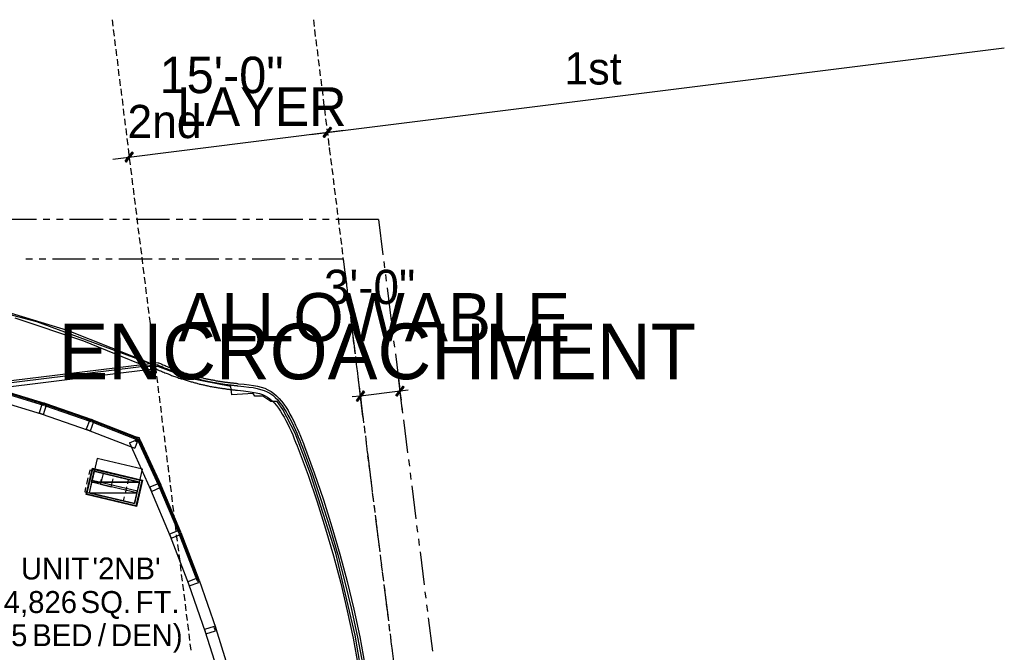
# Model space of a CAD drawing. Header units: feet. Extents: x -79 to 198, y -22 to 181.
# Tile 92 of 92: x 118 to 192, y 131 to 178. Entities that reach past the tile are written whole.
import ezdxf
from ezdxf.enums import TextEntityAlignment as Align

# ---------------------------------------------------------------- set-up
doc = ezdxf.new("R2010")
doc.units = ezdxf.units.FT
for name, color, linetype in [('A-AREA-UNIDAD', 30, 'CONTINUOUS'), ('A-LINEA', 7, 'CONTINUOUS'), ('A-LINEA-FINA', 9, 'CONTINUOUS'), ('A-MURO-CONCRETO', 8, 'CONTINUOUS'), ('A-TEXTO-PDF', 3, 'CONTINUOUS')]:
    doc.layers.add(name, color=color, linetype=linetype)

msp = doc.modelspace()

# ---------------------------------------------------------------- linework, layer by layer
at = {"layer": 'A-AREA-UNIDAD'}
for points in [[(110.72, 157.8489), (119.28, 155.5733), (128.16, 152.3022), (121.6, 154.8978), (115.072, 156.8889)], [(144.288, 125.6889), (143.232, 132.0178), (141.76, 138.1689), (139.872, 144.1422), (138.72, 147.1822), (137.792, 148.9778), (137.36, 149.5822), (136.88, 149.5822), (136.288, 149.9733), (135.68, 149.9733), (135.552, 150.1689), (133.952, 150.0622), (133.888, 150.7022), (130.8, 151.2889), (128.4, 152.2133), (127.488, 152.2133), (122.848, 154.0978), (117.68, 155.8222)]]:
    msp.add_lwpolyline(points, dxfattribs=at)
at = {"layer": 'A-LINEA'}
for p, q in [((124.96, 178.2578), (125.0267, 177.7644)), ((125.0533, 177.5244), (125.1067, 177.0178)), ((140.08, 178.2444), (140.1333, 177.7511)), ((140.1733, 177.5111), (140.2267, 177.0044)), ((125.1467, 176.7778), (125.2, 176.2844)), ((139.8933, 169.6444), (191.9867, 176.1511)), ((140.2667, 176.7644), (140.32, 176.2711)), ((125.24, 176.0311), (125.2933, 175.5378)), ((140.36, 176.0178), (140.4133, 175.5244)), ((125.3333, 175.2844), (125.3867, 174.7911)), ((140.4533, 175.2711), (140.5067, 174.7778)), ((125.4267, 174.5378), (125.48, 174.0444)), ((140.5467, 174.5244), (140.6, 174.0311)), ((125.52, 173.7911), (125.5733, 173.2978)), ((140.64, 173.7911), (140.6933, 173.2844)), ((125.6133, 173.0578), (125.6667, 172.5511)), ((140.7333, 173.0444), (140.7867, 172.5511)), ((125.7067, 172.3111), (125.76, 171.8178)), ((140.8133, 172.2978), (140.88, 171.8044)), ((125.8, 171.5644), (125.8533, 171.0711)), ((140.9067, 171.5511), (140.9733, 171.0578)), ((125.8933, 170.8178), (125.9467, 170.3244)), ((141, 170.8044), (141.0667, 170.3111)), ((125.0133, 167.7778), (142.3733, 169.9511)), ((125.9867, 170.0711), (126.04, 169.5778)), ((141.0933, 170.0578), (141.16, 169.5644)), ((126.08, 169.3378), (126.1333, 168.8311)), ((141.1867, 169.3244), (141.2533, 168.8178)), ((141.28, 168.6578), (141.2933, 168.5511)), ((141.28, 168.6578), (141.2933, 168.5511)), ((126.1733, 168.5911), (126.2267, 168.0978)), ((141.28, 168.5778), (141.3467, 168.0844)), ((126.2533, 167.8444), (126.32, 167.3511)), ((141.3733, 167.8311), (141.44, 167.3378)), ((126.3467, 167.0978), (126.4133, 166.6044)), ((126.3867, 166.8044), (126.4, 166.6978)), ((141.4667, 167.0844), (141.5333, 166.5911)), ((126.44, 166.3511), (126.5067, 165.8578)), ((141.56, 166.3378), (141.6267, 165.8444)), ((126.5333, 165.6044), (126.6, 165.1111)), ((141.6533, 165.6044), (141.72, 165.0978)), ((126.6267, 164.8711), (126.6933, 164.3644)), ((141.7467, 164.8578), (141.8133, 164.3644)), ((126.72, 164.1244), (126.7867, 163.6311)), ((141.84, 164.1111), (141.9067, 163.6178)), ((119.28, 163.2578), (116.7733, 163.2578)), ((120.28, 163.2578), (119.7733, 163.2578)), ((121.28, 163.2578), (120.7733, 163.2578)), ((124.28, 163.2578), (121.7733, 163.2578)), ((125.28, 163.2578), (124.7733, 163.2578)), ((126.28, 163.2578), (125.7733, 163.2578)), ((129.28, 163.2578), (126.7733, 163.2578)), ((126.8133, 163.3778), (126.88, 162.8844)), ((130.28, 163.2578), (129.7733, 163.2578)), ((131.28, 163.2578), (130.7733, 163.2578)), ((134.28, 163.2578), (131.7733, 163.2578)), ((135.28, 163.2578), (134.7733, 163.2578)), ((136.28, 163.2578), (135.7733, 163.2578)), ((139.28, 163.2578), (136.7733, 163.2578)), ((140.28, 163.2578), (139.7733, 163.2578)), ((141.28, 163.2578), (140.7733, 163.2578)), ((144.9733, 163.2578), (141.7733, 163.2578)), ((141.9333, 163.3644), (142, 162.8711)), ((144.9733, 163.2578), (145.3067, 160.5911)), ((126.9067, 162.6311), (126.9733, 162.1378)), ((142.0267, 162.6178), (142.0933, 162.1244)), ((127, 161.8844), (127.0667, 161.3911)), ((142.12, 161.8711), (142.1867, 161.3778)), ((127.0933, 161.1511), (127.16, 160.6444)), ((142.2133, 161.1378), (142.28, 160.6311)), ((118.9733, 160.2578), (118.48, 160.2578)), ((119.9733, 160.2578), (119.48, 160.2578)), ((122.9733, 160.2578), (120.48, 160.2578)), ((123.9733, 160.2578), (123.48, 160.2578)), ((124.9733, 160.2578), (124.48, 160.2578)), ((127.9733, 160.2578), (125.48, 160.2578)), ((127.1867, 160.4044), (127.2533, 159.9111)), ((128.9733, 160.2578), (128.48, 160.2578)), ((129.9733, 160.2578), (129.48, 160.2578)), ((132.9733, 160.2578), (130.48, 160.2578)), ((133.9733, 160.2578), (133.48, 160.2578)), ((134.9733, 160.2578), (134.48, 160.2578)), ((137.9733, 160.2578), (135.48, 160.2578)), ((138.9733, 160.2578), (138.48, 160.2578)), ((139.9733, 160.2578), (139.48, 160.2578)), ((142.32, 160.2578), (140.48, 160.2578)), ((142.3067, 160.3911), (142.3733, 159.8978)), ((142.32, 160.2578), (142.5867, 158.1111)), ((145.3733, 160.0978), (145.4267, 159.6044)), ((127.28, 159.6578), (127.3467, 159.1644)), ((142.4, 159.6444), (142.4667, 159.1511)), ((145.4933, 159.1111), (145.5467, 158.6044)), ((127.3733, 158.9111), (127.44, 158.4178)), ((142.4933, 158.8978), (142.56, 158.4044)), ((127.4667, 158.1644), (127.5333, 157.6711)), ((142.5867, 158.1511), (142.6533, 157.6578)), ((142.6533, 157.6178), (142.72, 157.1244)), ((145.6133, 158.1111), (145.92, 155.6311)), ((127.56, 157.4178), (127.6267, 156.9244)), ((142.68, 157.4178), (142.7467, 156.9111)), ((127.6533, 156.6844), (127.72, 156.1778)), ((142.7733, 156.6711), (142.84, 156.1778)), ((142.7733, 156.6311), (142.84, 156.1378)), ((127.7467, 155.9378), (127.8133, 155.4444)), ((142.8667, 155.9244), (142.9333, 155.4311)), ((142.9067, 155.6311), (143.2133, 153.1511)), ((127.84, 155.1911), (127.9067, 154.6978)), ((142.96, 155.1778), (143.0133, 154.6844)), ((145.9867, 155.1378), (146.0533, 154.6444)), ((127.9333, 154.4444), (128, 153.9511)), ((143.0533, 154.4311), (143.1067, 153.9378)), ((146.1067, 154.1378), (146.1733, 153.6444)), ((128.0267, 153.6978), (128.0933, 153.2044)), ((143.1467, 153.6844), (143.2, 153.1911)), ((146.24, 153.1511), (146.5467, 150.6711)), ((128.4377, 152.4797), (36.6895, 141.2395)), ((128.4377, 152.4797), (36.6895, 141.2395)), ((128.12, 152.9644), (128.1867, 152.4578)), ((143.24, 152.9511), (143.2933, 152.4444)), ((143.2667, 152.6578), (143.3333, 152.1644)), ((128.373, 152.3212), (36.7876, 141.1026)), ((128.2383, 152.0163), (36.9919, 140.8393)), ((128.2133, 152.2178), (128.28, 151.7111)), ((143.3333, 152.2044), (143.3867, 151.7111)), ((143.4, 151.6711), (143.4533, 151.1644)), ((128.3067, 151.4711), (128.36, 150.9778)), ((143.4267, 151.4578), (143.48, 150.9644)), ((143.8, 148.4444), (143.4667, 151.2178)), ((146.7733, 148.8178), (146.44, 151.5911)), ((116.3067, 150.5378), (119.88, 149.4578)), ((128.4, 150.7244), (128.4533, 150.2311)), ((143.52, 150.7111), (143.5733, 150.2178)), ((143.52, 150.6711), (143.8267, 148.1911)), ((146.6, 150.1778), (146.6667, 149.6844)), ((116.0667, 149.7378), (119.64, 148.6578)), ((118.0667, 149.8311), (118.1333, 149.8978)), ((118.5867, 149.6711), (118.6533, 149.7378)), ((119.1067, 149.5111), (119.1733, 149.5778)), ((119.6267, 149.3511), (119.6933, 149.4178)), ((119.92, 149.4444), (123.44, 148.2178)), ((128.4933, 149.9778), (128.5467, 149.4844)), ((143.6133, 149.9644), (143.6667, 149.4711)), ((120.12, 149.1911), (120.1867, 149.2578)), ((120.6267, 149.0178), (120.6933, 149.0844)), ((121.1333, 148.8444), (121.2, 148.9111)), ((121.6267, 148.6711), (121.6933, 148.7378)), ((128.5867, 149.2311), (128.64, 148.7378)), ((143.7067, 149.2311), (143.76, 148.7244)), ((146.7333, 149.1778), (146.7867, 148.6844)), ((119.64, 148.6578), (123.1733, 147.4311)), ((122.1333, 148.4978), (122.2, 148.5644)), ((122.64, 148.3244), (122.7067, 148.3911)), ((123.1333, 148.1511), (123.2, 148.2178)), ((123.48, 148.2044), (126.8267, 146.8978)), ((123.6267, 147.9644), (123.6933, 148.0311)), ((128.68, 148.4978), (128.7333, 147.9911)), ((143.8, 148.4844), (143.8533, 147.9778)), ((146.8533, 148.1911), (147.16, 145.7111)), ((123.1733, 147.4311), (126.6667, 146.0711)), ((124.12, 147.7778), (124.1867, 147.8444)), ((124.6, 147.5911), (124.6667, 147.6578)), ((125.0933, 147.4044), (125.16, 147.4578)), ((125.5733, 147.2044), (125.64, 147.2711)), ((128.7733, 147.7511), (128.8267, 147.2578)), ((143.8933, 147.7378), (143.9467, 147.2444)), ((143.8933, 147.6978), (143.96, 147.2044)), ((126.0667, 147.0178), (126.1333, 147.0844)), ((126.2667, 146.4578), (126.7333, 146.6711)), ((126.2667, 146.4578), (127.8533, 142.9644)), ((126.5467, 146.8311), (126.6133, 146.8978)), ((126.8533, 146.5511), (126.6667, 146.0711)), ((126.9467, 146.5511), (127.0133, 146.6178)), ((127.08, 146.6578), (128.6133, 143.3244)), ((128.8667, 147.0044), (128.92, 146.5111)), ((143.9867, 146.9911), (144.04, 146.4978)), ((144.0133, 146.6978), (144.08, 146.2044)), ((127.16, 146.0978), (127.2133, 146.1644)), ((128.96, 146.2578), (129.0133, 145.7644)), ((144.0667, 146.2444), (144.1333, 145.7511)), ((127.36, 145.6444), (127.4267, 145.7111)), ((127.5733, 145.1911), (127.64, 145.2578)), ((129.0533, 145.5111), (129.1067, 145.0178)), ((144.1467, 145.7111), (144.4533, 143.2311)), ((144.16, 145.4978), (144.2267, 145.0044)), ((147.2267, 145.2178), (147.2933, 144.7111)), ((127.7867, 144.7378), (127.84, 144.8044)), ((127.9867, 144.2844), (128.0533, 144.3378)), ((129.1467, 144.7778), (129.2, 144.2711)), ((144.2533, 144.7644), (144.32, 144.2578)), ((123.1467, 143.8444), (123.04, 143.3644)), ((124.6267, 144.0978), (124.1333, 144.2178)), ((125.3467, 143.9244), (124.8667, 144.0444)), ((126.2, 143.7244), (125.6, 143.8711)), ((126.1333, 143.3911), (126.2, 143.7244)), ((128.2, 143.8311), (128.2667, 143.8844)), ((129.24, 144.0311), (129.2933, 143.5244)), ((144.3467, 144.0178), (144.4133, 143.5244)), ((147.3467, 144.2178), (147.4133, 143.7244)), ((125.96, 142.6711), (126.0667, 143.1511)), ((127.8533, 142.9644), (129.3333, 139.4444)), ((128.4, 143.3778), (128.4667, 143.4311)), ((128.6, 142.9111), (128.6667, 142.9778)), ((128.6267, 143.2844), (130.1067, 139.7778)), ((129.3333, 143.2844), (129.3867, 142.7911)), ((144.44, 143.2711), (144.5067, 142.7778)), ((147.48, 143.2311), (147.7867, 140.7511)), ((123.7467, 142.5911), (124.24, 142.4711)), ((124.48, 142.4178), (124.9733, 142.2978)), ((128.8, 142.4444), (128.8667, 142.5111)), ((129, 141.9778), (129.0667, 142.0444)), ((129.4133, 142.5378), (129.48, 142.0444)), ((144.5067, 142.7378), (144.5733, 142.2444)), ((144.5333, 142.5244), (144.6, 142.0311)), ((129.1867, 141.5111), (129.2533, 141.5778)), ((129.5067, 141.7911), (129.5733, 141.2978)), ((144.6267, 141.7778), (144.6933, 141.2844)), ((144.64, 141.7378), (144.6933, 141.2444)), ((129.3867, 141.0444), (129.4533, 141.1111)), ((129.5867, 140.5778), (129.6533, 140.6444)), ((129.6, 141.0444), (129.6667, 140.5511)), ((144.72, 141.0444), (144.7867, 140.5378)), ((144.76, 140.7511), (145.0667, 138.2711)), ((129.6933, 140.3111), (129.76, 139.8044)), ((129.7867, 140.1111), (129.84, 140.1778)), ((144.8133, 140.2978), (144.88, 139.7911)), ((147.84, 140.2444), (147.9067, 139.7511)), ((129.3333, 139.4444), (130.7067, 135.8844)), ((129.7867, 139.5644), (129.8533, 139.0711)), ((129.9733, 139.6578), (129.9867, 139.6578)), ((130.12, 139.7378), (131.48, 136.1911)), ((130.16, 139.1778), (130.2267, 139.2444)), ((144.9067, 139.5511), (144.9733, 139.0578)), ((147.9733, 139.2578), (148.0267, 138.7644)), ((129.88, 138.8178), (129.9467, 138.3244)), ((130.3333, 138.6978), (130.4, 138.7644)), ((145, 138.8044), (145.0667, 138.3111)), ((129.9733, 138.0711), (130.04, 137.5778)), ((130.52, 138.2178), (130.5867, 138.2844)), ((130.7067, 137.7378), (130.7733, 137.8044)), ((145.0933, 138.0578), (145.16, 137.5644)), ((145.1333, 137.7778), (145.2, 137.2711)), ((148.0933, 138.2711), (148.4, 135.7911)), ((130.0667, 137.3244), (130.1333, 136.8311)), ((130.8933, 137.2578), (130.96, 137.3244)), ((131.08, 136.7911), (131.1333, 136.8444)), ((145.1867, 137.3111), (145.2533, 136.8178)), ((130.16, 136.5778), (130.2267, 136.0844)), ((131.2533, 136.3111), (131.32, 136.3644)), ((131.4933, 136.1511), (132.7467, 132.5511)), ((145.2533, 136.7778), (145.32, 136.2844)), ((145.28, 136.5778), (145.3467, 136.0711)), ((130.2533, 135.8444), (130.32, 135.3378)), ((130.7067, 135.8844), (131.96, 132.2711)), ((145.3733, 135.8311), (145.44, 135.3378)), ((145.3733, 135.7911), (145.6933, 133.3111)), ((130.3467, 135.0978), (130.4133, 134.6044)), ((145.4667, 135.0844), (145.5333, 134.5911)), ((148.4667, 135.2844), (148.5333, 134.7911)), ((130.44, 134.3511), (130.5067, 133.8578)), ((145.56, 134.3378), (145.6267, 133.8444)), ((148.5867, 134.2978), (148.6533, 133.8044)), ((130.5333, 133.6044), (130.6, 133.1111)), ((145.6533, 133.5911), (145.72, 133.0978)), ((148.7067, 133.3111), (149.0267, 130.8178)), ((130.6267, 132.8578), (130.6933, 132.3644)), ((132.76, 132.5111), (133.8933, 128.8844)), ((145.7467, 132.8444), (145.8133, 132.3511)), ((145.7467, 132.8044), (145.8133, 132.3111)), ((130.72, 132.1244), (130.7867, 131.6178)), ((131.96, 132.2711), (133.1067, 128.6178)), ((145.84, 132.1111), (145.9067, 131.6044)), ((145.88, 131.8178), (145.9333, 131.3244)), ((130.8133, 131.3778), (130.88, 130.8844)), ((145.9333, 131.3644), (146, 130.8711)), ((146, 130.8311), (146.3067, 128.3511))]:
    msp.add_line(p, q, dxfattribs=at)
for points in [[(128.4267, 152.4844), (128.52, 152.4578), (128.6, 152.4178), (128.6933, 152.3778), (128.7733, 152.3378), (128.8667, 152.3111), (128.9467, 152.2711), (129.0267, 152.2311), (129.1067, 152.2044), (129.2, 152.1644), (129.28, 152.1378), (129.36, 152.0978), (129.44, 152.0711), (129.52, 152.0444), (129.6, 152.0178), (129.68, 151.9778), (129.76, 151.9511), (129.84, 151.9244), (129.92, 151.8978), (130, 151.8711), (130.08, 151.8444), (130.1467, 151.8178), (130.2267, 151.7911), (130.3067, 151.7644), (130.3733, 151.7378), (130.4533, 151.7111), (130.52, 151.6978), (130.6, 151.6711), (130.6667, 151.6444), (130.7467, 151.6178), (130.8133, 151.6044), (130.8933, 151.5778), (130.96, 151.5644), (131.0267, 151.5378), (131.1067, 151.5244), (131.1733, 151.4978), (131.24, 151.4844), (131.3067, 151.4578), (131.3733, 151.4444), (131.44, 151.4311), (131.52, 151.4044), (131.5867, 151.3911), (131.6533, 151.3778), (131.72, 151.3644), (131.7733, 151.3511), (131.84, 151.3244), (131.9067, 151.3111), (131.9733, 151.2978), (132.04, 151.2844), (132.1067, 151.2711), (132.16, 151.2578), (132.2267, 151.2444), (132.2933, 151.2311), (132.3467, 151.2178), (132.4133, 151.2044), (132.4667, 151.1911), (132.5333, 151.1911), (132.5867, 151.1778), (132.6533, 151.1644), (132.7067, 151.1511), (132.7733, 151.1378), (132.8267, 151.1378), (132.88, 151.1244), (132.9467, 151.1111), (133, 151.0978), (133.0533, 151.0978), (133.1067, 151.0844), (133.1733, 151.0711), (133.2267, 151.0711), (133.28, 151.0578), (133.3333, 151.0578), (133.3867, 151.0444), (133.44, 151.0311), (133.4933, 151.0311), (133.5467, 151.0178), (133.6, 151.0178), (133.6533, 151.0044), (133.7067, 151.0044), (133.7467, 150.9911), (133.8, 150.9911), (133.8533, 150.9778), (133.9067, 150.9778), (133.96, 150.9644), (134, 150.9644), (134.0533, 150.9644), (134.1067, 150.9511), (134.1467, 150.9511), (134.2, 150.9378), (134.24, 150.9378), (134.2933, 150.9378), (134.3333, 150.9244), (134.3867, 150.9244), (134.4267, 150.9111), (134.8933, 150.8711), (135.2533, 150.8311), (135.5733, 150.7778), (135.88, 150.7244), (136.16, 150.6444), (136.4267, 150.5644), (136.6667, 150.4578), (136.9067, 150.3244), (137.12, 150.1778), (137.32, 150.0044), (137.52, 149.8044), (137.6933, 149.5911), (137.8667, 149.3644), (138.0267, 149.1244), (138.1867, 148.8844), (138.32, 148.6311), (138.4667, 148.3778), (138.6133, 148.0844), (138.7333, 147.8044), (138.8667, 147.5378), (138.9867, 147.2578), (139.1067, 146.9778), (139.2133, 146.7111), (139.3333, 146.4178), (139.4133, 146.2044), (140.1467, 144.2044), (140.84, 142.1911), (141.48, 140.1511), (142.08, 138.1111), (142.6267, 136.0444), (143.12, 133.9644), (143.56, 131.8844), (143.9467, 129.7911)], [(128.4267, 152.4844), (128.52, 152.4578), (128.6, 152.4178), (128.6933, 152.3778), (128.7733, 152.3378), (128.8667, 152.3111), (128.9467, 152.2711), (129.0267, 152.2311), (129.1067, 152.2044), (129.2, 152.1644), (129.28, 152.1378), (129.36, 152.0978), (129.44, 152.0711), (129.52, 152.0444), (129.6, 152.0178), (129.68, 151.9778), (129.76, 151.9511), (129.84, 151.9244), (129.92, 151.8978), (130, 151.8711), (130.08, 151.8444), (130.1467, 151.8178), (130.2267, 151.7911), (130.3067, 151.7644), (130.3733, 151.7378), (130.4533, 151.7111), (130.52, 151.6978), (130.6, 151.6711), (130.6667, 151.6444), (130.7467, 151.6178), (130.8133, 151.6044), (130.8933, 151.5778), (130.96, 151.5644), (131.0267, 151.5378), (131.1067, 151.5244), (131.1733, 151.4978), (131.24, 151.4844), (131.3067, 151.4578), (131.3733, 151.4444), (131.44, 151.4311), (131.52, 151.4044), (131.5867, 151.3911), (131.6533, 151.3778), (131.72, 151.3644), (131.7733, 151.3511), (131.84, 151.3244), (131.9067, 151.3111), (131.9733, 151.2978), (132.04, 151.2844), (132.1067, 151.2711), (132.16, 151.2578), (132.2267, 151.2444), (132.2933, 151.2311), (132.3467, 151.2178), (132.4133, 151.2044), (132.4667, 151.1911), (132.5333, 151.1911), (132.5867, 151.1778), (132.6533, 151.1644), (132.7067, 151.1511), (132.7733, 151.1378), (132.8267, 151.1378), (132.88, 151.1244), (132.9467, 151.1111), (133, 151.0978), (133.0533, 151.0978), (133.1067, 151.0844), (133.1733, 151.0711), (133.2267, 151.0711), (133.28, 151.0578), (133.3333, 151.0578), (133.3867, 151.0444), (133.44, 151.0311), (133.4933, 151.0311), (133.5467, 151.0178), (133.6, 151.0178), (133.6533, 151.0044), (133.7067, 151.0044), (133.7467, 150.9911), (133.8, 150.9911), (133.8533, 150.9778), (133.9067, 150.9778), (133.96, 150.9644), (134, 150.9644), (134.0533, 150.9644), (134.1067, 150.9511), (134.1467, 150.9511), (134.2, 150.9378), (134.24, 150.9378), (134.2933, 150.9378), (134.3333, 150.9244), (134.3867, 150.9244), (134.4267, 150.9111), (134.8933, 150.8711), (135.2533, 150.8311), (135.5733, 150.7778), (135.88, 150.7244), (136.16, 150.6444), (136.4267, 150.5644), (136.6667, 150.4578), (136.9067, 150.3244), (137.12, 150.1778), (137.32, 150.0044), (137.52, 149.8044), (137.6933, 149.5911), (137.8667, 149.3644), (138.0267, 149.1244), (138.1867, 148.8844), (138.32, 148.6311), (138.4667, 148.3778), (138.6133, 148.0844), (138.7333, 147.8044), (138.8667, 147.5378), (138.9867, 147.2578), (139.1067, 146.9778), (139.2133, 146.7111), (139.3333, 146.4178), (139.4133, 146.2044), (140.1467, 144.2044), (140.84, 142.1911), (141.48, 140.1511), (142.08, 138.1111), (142.6267, 136.0444), (143.12, 133.9644), (143.56, 131.8844), (143.9467, 129.7911)], [(128.2267, 152.0311), (128.32, 151.9911), (128.4, 151.9511), (128.4933, 151.9111), (128.5867, 151.8844), (128.6667, 151.8444), (128.76, 151.8044), (128.84, 151.7778), (128.92, 151.7378), (129.0133, 151.6978), (129.0933, 151.6711), (129.1733, 151.6444), (129.2667, 151.6044), (129.3467, 151.5778), (129.4267, 151.5378), (129.5067, 151.5111), (129.5867, 151.4844), (129.6667, 151.4578), (129.7467, 151.4311), (129.8267, 151.3911), (129.9067, 151.3644), (129.9867, 151.3378), (130.0667, 151.3111), (130.1467, 151.2844), (130.2267, 151.2711), (130.2933, 151.2444), (130.3733, 151.2178), (130.4533, 151.1911), (130.52, 151.1644), (130.6, 151.1511), (130.68, 151.1244), (130.7467, 151.0978), (130.8267, 151.0844), (130.8933, 151.0578), (130.9733, 151.0444), (131.04, 151.0178), (131.1067, 151.0044), (131.1867, 150.9778), (131.2533, 150.9644), (131.32, 150.9378), (131.3867, 150.9244), (131.4667, 150.9111), (131.5333, 150.8844), (131.6, 150.8711), (131.6667, 150.8578), (131.7333, 150.8444), (131.8, 150.8311), (131.8667, 150.8178), (131.9333, 150.7911), (132, 150.7778), (132.0667, 150.7644), (132.12, 150.7511), (132.1867, 150.7378), (132.2533, 150.7244), (132.32, 150.7111), (132.3733, 150.7111), (132.44, 150.6978), (132.5067, 150.6844), (132.56, 150.6711), (132.6267, 150.6578), (132.68, 150.6444), (132.7467, 150.6444), (132.8, 150.6311), (132.8667, 150.6178), (132.92, 150.6044), (132.9733, 150.6044), (133.04, 150.5911), (133.0933, 150.5778), (133.1467, 150.5778), (133.2, 150.5644), (133.2667, 150.5511), (133.32, 150.5511), (133.3733, 150.5378), (133.4267, 150.5378), (133.48, 150.5244), (133.5333, 150.5244), (133.5867, 150.5111), (133.64, 150.5111), (133.6933, 150.4978), (133.7467, 150.4978), (133.8, 150.4844), (133.84, 150.4844), (133.8933, 150.4711), (133.9467, 150.4711), (134, 150.4578), (134.04, 150.4578), (134.0933, 150.4578), (134.1467, 150.4444), (134.1867, 150.4444), (134.24, 150.4311), (134.28, 150.4311), (134.3333, 150.4311), (134.3733, 150.4178), (134.84, 150.3644), (135.1867, 150.3244), (135.4933, 150.2844), (135.7733, 150.2311), (136.0267, 150.1644), (136.2533, 150.0978), (136.4533, 150.0044), (136.64, 149.8978), (136.8133, 149.7778), (136.9867, 149.6311), (137.1467, 149.4711), (137.3067, 149.2844), (137.4667, 149.0711), (137.6133, 148.8578), (137.7467, 148.6178), (137.88, 148.3911), (138.0133, 148.1378), (138.16, 147.8711), (138.28, 147.6044), (138.4133, 147.3378), (138.5333, 147.0578), (138.64, 146.7778), (138.7467, 146.5244), (138.8667, 146.2444), (138.9467, 146.0311), (139.68, 144.0444), (140.36, 142.0311), (141, 140.0178), (141.6, 137.9778), (142.1333, 135.9244), (142.6267, 133.8578), (143.0667, 131.7911), (143.4533, 129.6978)], [(128.36, 152.3378), (128.4533, 152.2978), (128.5333, 152.2578), (128.6267, 152.2178), (128.7067, 152.1911), (128.8, 152.1511), (128.88, 152.1111), (128.96, 152.0844), (129.0533, 152.0444), (129.1333, 152.0178), (129.2133, 151.9778), (129.2933, 151.9511), (129.3867, 151.9111), (129.4667, 151.8844), (129.5467, 151.8578), (129.6267, 151.8311), (129.7067, 151.7911), (129.7867, 151.7644), (129.8667, 151.7378), (129.9467, 151.7111), (130.0133, 151.6844), (130.0933, 151.6578), (130.1733, 151.6311), (130.2533, 151.6044), (130.32, 151.5778), (130.4, 151.5511), (130.48, 151.5378), (130.5467, 151.5111), (130.6267, 151.4844), (130.6933, 151.4578), (130.7733, 151.4444), (130.84, 151.4178), (130.92, 151.4044), (130.9867, 151.3778), (131.0533, 151.3644), (131.1333, 151.3378), (131.2, 151.3244), (131.2667, 151.2978), (131.3333, 151.2844), (131.4, 151.2711), (131.4667, 151.2444), (131.5467, 151.2311), (131.6133, 151.2178), (131.68, 151.2044), (131.7467, 151.1778), (131.8133, 151.1644), (131.8667, 151.1511), (131.9333, 151.1378), (132, 151.1244), (132.0667, 151.1111), (132.1333, 151.0978), (132.1867, 151.0844), (132.2533, 151.0711), (132.32, 151.0578), (132.3733, 151.0444), (132.44, 151.0311), (132.5067, 151.0178), (132.56, 151.0044), (132.6267, 151.0044), (132.68, 150.9911), (132.7467, 150.9778), (132.8, 150.9644), (132.8533, 150.9511), (132.92, 150.9511), (132.9733, 150.9378), (133.0267, 150.9244), (133.08, 150.9244), (133.1467, 150.9111), (133.2, 150.8978), (133.2533, 150.8978), (133.3067, 150.8844), (133.36, 150.8844), (133.4133, 150.8711), (133.4667, 150.8578), (133.52, 150.8578), (133.5733, 150.8444), (133.6267, 150.8444), (133.68, 150.8311), (133.7333, 150.8311), (133.7867, 150.8178), (133.84, 150.8178), (133.88, 150.8178), (133.9333, 150.8044), (133.9867, 150.8044), (134.0267, 150.7911), (134.08, 150.7911), (134.1333, 150.7778), (134.1733, 150.7778), (134.2267, 150.7778), (134.2667, 150.7644), (134.32, 150.7644), (134.36, 150.7511), (134.4133, 150.7511), (134.8667, 150.6978), (135.2267, 150.6578), (135.5467, 150.6178), (135.8533, 150.5511), (136.12, 150.4844), (136.3733, 150.4044), (136.6, 150.3111), (136.8133, 150.1911), (137.0267, 150.0444), (137.2133, 149.8711), (137.4, 149.6978), (137.5733, 149.4844), (137.7333, 149.2711), (137.8933, 149.0311), (138.04, 148.7911), (138.1733, 148.5511), (138.32, 148.2978), (138.4533, 148.0178), (138.5867, 147.7378), (138.7067, 147.4711), (138.84, 147.1911), (138.9467, 146.9111), (139.0667, 146.6444), (139.1733, 146.3644), (139.2533, 146.1511), (140, 144.1511), (140.68, 142.1378), (141.32, 140.1111), (141.92, 138.0578), (142.4533, 136.0044), (142.9467, 133.9378), (143.4, 131.8578), (143.7867, 129.7644)], [(116.28, 150.3778), (119.8, 149.2978), (119.8267, 149.3778), (116.3067, 150.4444), (116.28, 150.3778)], [(147.2133, 150.4178), (146.6, 150.3511), (143.6133, 149.9778), (143, 149.9111)], [(120.0267, 149.3111), (119.8933, 149.3644), (119.92, 149.4444), (119.88, 149.4578), (119.8533, 149.3778), (119.7067, 149.4178), (119.48, 148.7111), (119.8, 148.6044), (120.0267, 149.3111)], [(119.88, 149.2711), (123.36, 148.0711), (123.3867, 148.1511), (119.9067, 149.3511), (119.88, 149.2711)], [(123.5867, 148.0711), (123.4533, 148.1244), (123.48, 148.2044), (123.44, 148.2178), (123.4133, 148.1378), (123.28, 148.1911), (123.0133, 147.4844), (123.3333, 147.3778), (123.5867, 148.0711)], [(123.44, 148.0444), (126.88, 146.6978), (126.9067, 146.7778), (123.4667, 148.1244), (123.44, 148.0444)], [(127.04, 146.6178), (127.0267, 146.8311), (126.8267, 146.8978), (126.7067, 146.5911), (127.04, 146.6178)], [(127, 146.8444), (126.7867, 146.8444), (126.7867, 146.5111), (127.08, 146.6578), (127, 146.8444)], [(126.88, 146.6978), (128.4533, 143.2711), (128.52, 143.3111), (126.96, 146.7378), (126.88, 146.6978)], [(126.8667, 142.8578), (127.2533, 144.4844), (123.84, 145.2844), (123.4667, 143.6578), (126.8667, 142.8578)], [(123.48, 144.5644), (127.2533, 143.6711), (126.7867, 141.6844), (123.0133, 142.5778), (123.48, 144.5644)], [(123.52, 144.4978), (127.1867, 143.6311), (126.7467, 141.7378), (123.0667, 142.6044), (123.52, 144.4978)], [(123.8933, 144.2711), (123.28, 144.4178), (123.2133, 144.0844)], [(126.64, 141.9111), (127.0267, 143.5244), (123.6133, 144.3378), (123.24, 142.7111), (126.64, 141.9111)], [(124.28, 144.1511), (124.08, 143.3511), (124.1733, 143.7378)], [(124.08, 143.3511), (124.8933, 143.1511), (125.04, 143.7511)], [(122.9733, 143.1111), (122.9067, 142.7911), (123.5067, 142.6444)], [(128.6133, 143.1244), (128.5467, 143.2578), (128.6267, 143.2844), (128.6133, 143.3244), (128.5333, 143.2844), (128.48, 143.4178), (127.7867, 143.1244), (127.92, 142.8178), (128.6133, 143.1244)], [(128.48, 143.2044), (129.9467, 139.7378), (130.0133, 139.7644), (128.56, 143.2311), (128.48, 143.2044)], [(125.2133, 142.2444), (125.8267, 142.0978), (125.8933, 142.4178)], [(130.0933, 139.5778), (130.04, 139.7111), (130.12, 139.7378), (130.1067, 139.7778), (130.0267, 139.7511), (129.9733, 139.8844), (129.28, 139.6044), (129.4, 139.2978), (130.0933, 139.5778)], [(129.9733, 139.6578), (131.32, 136.1511), (131.4, 136.1778), (130.0533, 139.6844), (129.9733, 139.6578)], [(131.4667, 135.9778), (131.4133, 136.1111), (131.4933, 136.1511), (131.48, 136.1911), (131.4, 136.1511), (131.36, 136.2978), (130.6533, 136.0311), (130.76, 135.7244), (131.4667, 135.9778)], [(132.7333, 132.3511), (132.68, 132.4844), (132.76, 132.5111), (132.7467, 132.5511), (132.6667, 132.5244), (132.6267, 132.6578), (131.9067, 132.4311), (132.0133, 132.1111), (132.7333, 132.3511)]]:
    msp.add_lwpolyline(points, dxfattribs=at)
at = {"layer": 'A-LINEA-FINA'}
for points in [[(141.3733, 170.1778), (140.8933, 169.4178), (140.8267, 169.4711), (141.3733, 170.1778), (141.3733, 170.1778)], [(140.8267, 169.4711), (140.8933, 169.4178), (141.3733, 170.1778), (140.8267, 169.4711)], [(141.44, 170.1111), (141.3733, 170.1778), (140.8933, 169.4178), (141.44, 170.1111)], [(140.8933, 169.4178), (141.3733, 170.1778), (141.44, 170.1111), (140.8933, 169.4178), (140.8933, 169.4178)], [(126.48, 168.3111), (126.0133, 167.5511), (125.9333, 167.6178), (126.48, 168.3111), (126.48, 168.3111)], [(126.56, 168.2578), (126.48, 168.3111), (126.0133, 167.5511), (126.56, 168.2578)], [(143.3067, 149.6578), (143.3867, 149.6044), (143.8533, 150.3644), (143.3067, 149.6578)], [(143.3867, 149.6044), (143.8533, 150.3644), (143.92, 150.2978), (143.3867, 149.6044), (143.3867, 149.6044)], [(146.8267, 150.7244), (146.36, 149.9644), (146.28, 150.0311), (146.8267, 150.7244), (146.8267, 150.7244)], [(146.9067, 150.6578), (146.8267, 150.7244), (146.36, 149.9644), (146.9067, 150.6578)]]:
    msp.add_lwpolyline(points, dxfattribs=at)
at = {"layer": 'A-MURO-CONCRETO'}
for points in [[(123.6133, 144.3378), (127.0267, 143.5244), (123.4267, 143.5244), (123.6133, 144.3378), (123.6133, 144.3378)], [(123.4267, 143.5244), (123.24, 142.7111), (126.8267, 142.7111), (123.4267, 143.5244)], [(123.4267, 143.5244), (127.0267, 143.5244), (126.8267, 142.7111), (123.4267, 143.5244), (123.4267, 143.5244)], [(123.24, 142.7111), (126.8267, 142.7111), (126.64, 141.9111), (123.24, 142.7111), (123.24, 142.7111)]]:
    msp.add_lwpolyline(points, dxfattribs=at)

# ---------------------------------------------------------------- texts
at = {"layer": 'A-TEXTO-PDF'}
for s, height, p in [('15\'-0"', 2.736, (133.1857, 172.7394)), ('1st', 2.41, (161.0882, 173.389)), ('LAYER', 2.905, (136.2028, 170.2737)), ('2nd', 2.495, (128.8997, 169.3622)), ('3\'-0"', 2.576, (144.3072, 156.8929)), ('ALLOWABLE', 3.633, (144.6541, 154.0865)), ('ENCROACHMENT', 4.186, (144.8906, 151.2455)), ('UNIT', 1.646, (120.6801, 136.2052)), ("'2NB'", 1.646, (126.0462, 136.2052)), ('4,826', 1.646, (119.574, 133.6852)), ('SQ.', 1.646, (124.4925, 133.6852)), ('FT.', 1.646, (128.3802, 133.6852)), ('(5', 1.646, (117.6212, 131.1918)), ('BED', 1.646, (121.223, 131.1918)), ('/', 1.646, (124.1961, 131.1918)), ('DEN)', 1.646, (127.5684, 131.1918))]:
    msp.add_text(s, height=height, dxfattribs=at).set_placement(p, align=Align.CENTER)

doc.saveas('drawing.dxf')
